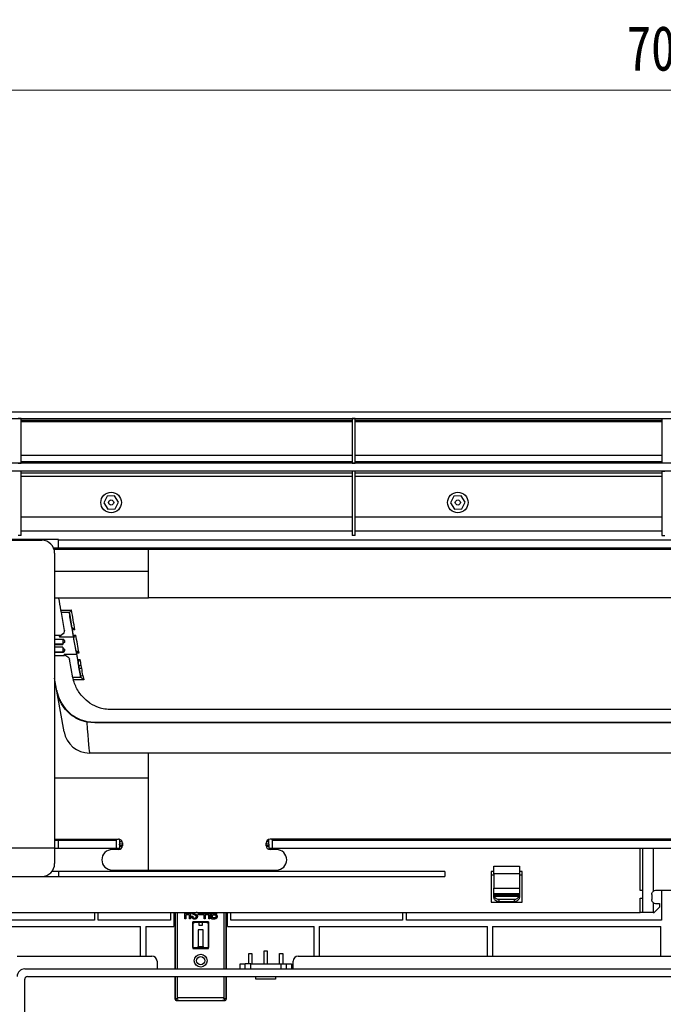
# Model space of a CAD drawing. Header units: millimetres. Extents: x 25 to 1935, y 715 to 2336.
# Tile 69 of 252: x 568 to 618, y 1003 to 1079. Entities that reach past the tile are written whole.
import ezdxf

# ---------------------------------------------------------------- set-up
doc = ezdxf.new("R2010")
doc.units = ezdxf.units.MM
doc.header["$LTSCALE"] = 2
doc.layers.get('0').update_dxf_attribs({"color": 2})
doc.styles.add('FS2312', font='simsun.ttf', dxfattribs={"width": 0.8})
doc.dimstyles.new('STANDARD$0', dxfattribs={"dimtxt": 3.5, "dimasz": 3, "dimexe": 1.5, "dimexo": 0.5, "dimgap": 1.5, "dimtad": 1, "dimdec": 1, "dimlfac": 5, "dimdsep": 46, "dimtxsty": 'FS2312', "dimblk1": 'OPEN', "dimblk2": 'OPEN', "dimsah": 1, "dimcen": 0, "dimclrd": 4, "dimclre": 4, "dimclrt": 4, "dimadec": 0, "dimazin": 0, "dimtfac": 1, "dimtdec": 1, "dimtmove": 1, "dimatfit": 0, "dimldrblk": 'OPEN', "dimfxl": 1, "dimtolj": 1, "dimtzin": 0, "dimlwd": 18, "dimlwe": 18, "dimarcsym": 1})

# ---------------------------------------------------------------- blocks, each defined once
blk = doc.blocks.new('_OPEN')
at = {"color": 0}
for p, q in [((-0.966, 0.259), (0, 0)), ((0, 0), (-1, 0)), ((0, 0), (-0.966, -0.259))]:
    blk.add_line(p, q, dxfattribs=at)
blk = doc.blocks.new('*D33')
at = {"color": 4, "lineweight": 18, "transparency": 16777216}
for p, q in [((547.82, 1024.311), (547.82, 1075.373)), ((687.821, 1024.311), (687.821, 1075.373)), ((550.82, 1073.873), (684.821, 1073.873))]:
    blk.add_line(p, q, dxfattribs=at)
at = {"layer": 'Defpoints', "color": 0, "transparency": 16777216}
for p in [(687.821, 1073.873), (547.82, 1023.811), (687.821, 1023.811)]:
    blk.add_point(p, dxfattribs=at)
at = {"color": 4, "lineweight": 18, "transparency": 16777216, "xscale": 3, "yscale": 3, "zscale": 3, "rotation": 180}
blk.add_blockref('_OPEN', (547.82, 1073.873), dxfattribs=at)
at = {"color": 4, "lineweight": 18, "transparency": 16777216, "xscale": 3, "yscale": 3, "zscale": 3}
blk.add_blockref('_OPEN', (687.821, 1073.873), dxfattribs=at)
at = {"color": 4, "transparency": 16777216, "insert": (617.82, 1077.123), "char_height": 3.5, "attachment_point": 5, "style": 'FS2312'}
blk.add_mtext('\\A1;700', dxfattribs=at)

msp = doc.modelspace()

# ---------------------------------------------------------------- linework, layer by layer
at = {"color": 2, "linetype": 'Continuous', "lineweight": 30}
for p, q in [((530.79, 1048.811), (704.851, 1048.811)), ((530.794, 1048.309), (704.847, 1048.309)), ((567.82, 1048.291), (567.58, 1048.291)), ((567.82, 1044.821), (567.82, 1048.291)), ((567.82, 1048.172), (593.58, 1048.172)), ((593.58, 1048.036), (567.82, 1048.036)), ((593.82, 1048.291), (593.58, 1048.291)), ((593.58, 1048.291), (593.58, 1044.821)), ((593.82, 1044.821), (593.82, 1048.291)), ((593.82, 1048.172), (617.7, 1048.172)), ((617.7, 1048.036), (593.82, 1048.036)), ((617.7, 1048.291), (617.94, 1048.291)), ((617.7, 1048.291), (617.7, 1044.821)), ((567.82, 1045.437), (593.58, 1045.437)), ((593.82, 1045.437), (617.7, 1045.437)), ((666.134, 1044.811), (548.907, 1044.811)), ((548.907, 1044.211), (666.134, 1044.211)), ((567.58, 1044.821), (567.82, 1044.821)), ((567.82, 1044.2), (567.58, 1044.2)), ((593.58, 1044.925), (567.82, 1044.925)), ((567.82, 1039.189), (567.82, 1044.2)), ((593.58, 1044.821), (593.82, 1044.821)), ((593.82, 1044.2), (593.58, 1044.2)), ((593.58, 1044.2), (593.58, 1039.189)), ((617.7, 1044.925), (593.82, 1044.925)), ((593.82, 1039.189), (593.82, 1044.2)), ((617.94, 1044.821), (617.7, 1044.821)), ((617.7, 1044.2), (617.94, 1044.2)), ((617.7, 1044.2), (617.7, 1039.189)), ((567.82, 1044.072), (593.58, 1044.072)), ((593.58, 1043.776), (567.82, 1043.776)), ((593.82, 1044.072), (617.7, 1044.072)), ((617.7, 1043.776), (593.82, 1043.776)), ((574.51, 1042.239), (574.244, 1041.727)), ((575.087, 1042.265), (574.51, 1042.239)), ((575.397, 1041.778), (575.087, 1042.265)), ((601.51, 1042.239), (601.244, 1041.727)), ((602.087, 1042.265), (601.51, 1042.239)), ((602.397, 1041.778), (602.087, 1042.265)), ((574.244, 1041.727), (574.554, 1041.24)), ((574.554, 1041.24), (575.131, 1041.266)), ((575.131, 1041.266), (575.397, 1041.778)), ((601.244, 1041.727), (601.554, 1041.24)), ((601.554, 1041.24), (602.131, 1041.266)), ((602.131, 1041.266), (602.397, 1041.778)), ((567.82, 1040.627), (593.58, 1040.627)), ((593.82, 1040.627), (617.7, 1040.627)), ((570.72, 1038.863), (548.154, 1038.863)), ((566.44, 1038.811), (569.42, 1038.811)), ((567.82, 1039.189), (567.58, 1039.189)), ((593.58, 1039.525), (567.82, 1039.525)), ((570.72, 1038.863), (570.72, 1038.811)), ((650.92, 1038.811), (570.72, 1038.811)), ((570.72, 1038.211), (570.72, 1038.811)), ((593.82, 1039.189), (593.58, 1039.189)), ((617.7, 1039.525), (593.82, 1039.525)), ((617.7, 1039.189), (617.94, 1039.189)), ((570.72, 1038.202), (570.341, 1038.202)), ((570.375, 1038.11), (577.72, 1038.11)), ((577.72, 1038.102), (570.377, 1038.102)), ((570.72, 1038.202), (570.72, 1038.211)), ((570.72, 1038.211), (650.92, 1038.211)), ((577.72, 1034.311), (577.72, 1038.111)), ((577.72, 1038.111), (650.92, 1038.111)), ((570.42, 1037.811), (570.42, 1014.831)), ((577.72, 1036.37), (570.42, 1036.37)), ((570.42, 1034.311), (577.72, 1034.311)), ((650.92, 1034.311), (577.72, 1034.311)), ((570.916, 1033.372), (571.731, 1033.372)), ((571.182, 1031.776), (570.95, 1033.176)), ((571.578, 1033.176), (570.95, 1033.176)), ((571.567, 1033.129), (571.872, 1031.29)), ((571.769, 1031.982), (571.873, 1031.358)), ((570.771, 1031.391), (570.42, 1031.391)), ((570.794, 1031.29), (571.872, 1031.29)), ((572.003, 1031.826), (571.795, 1031.826)), ((571.862, 1031.425), (572.074, 1031.425)), ((571.906, 1031.212), (571.898, 1031.212)), ((571.906, 1031.172), (571.906, 1031.212)), ((571.906, 1031.172), (571.906, 1031.172)), ((571.08, 1031.09), (570.42, 1031.09)), ((570.42, 1030.728), (571.048, 1030.728)), ((570.42, 1030.684), (571.048, 1030.684)), ((571.048, 1030.484), (570.42, 1030.484)), ((571.048, 1030.728), (571.08, 1030.793)), ((571.048, 1030.728), (571.048, 1030.684)), ((571.08, 1030.793), (571.08, 1031.09)), ((571.08, 1030.111), (571.08, 1030.423)), ((571.18, 1030.987), (571.18, 1030.845)), ((570.42, 1030.111), (571.08, 1030.111)), ((570.42, 1030.09), (571.08, 1030.09)), ((570.42, 1029.831), (571.187, 1029.831)), ((571.08, 1030.111), (571.08, 1030.09)), ((571.159, 1029.922), (572.113, 1029.922)), ((571.18, 1030.326), (571.18, 1030.188)), ((572.082, 1030.213), (572.082, 1030.17)), ((572.321, 1030.02), (572.108, 1030.02)), ((572.113, 1029.922), (572.426, 1028.256)), ((572.115, 1029.982), (572.236, 1029.339)), ((571.85, 1028.08), (571.574, 1029.549)), ((572.202, 1029.52), (572.408, 1029.52)), ((572.49, 1029.054), (572.49, 1029.054)), ((572.528, 1028.836), (572.528, 1028.836)), ((571.159, 1023.884), (570.42, 1028.072)), ((571.837, 1028.15), (572.455, 1028.15)), ((572.426, 1028.256), (572.426, 1028.262)), ((572.443, 1028.175), (572.426, 1028.262)), ((572.455, 1028.15), (572.443, 1028.175)), ((572.623, 1028.27), (572.705, 1027.93)), ((572.705, 1027.93), (571.886, 1027.93)), ((573.173, 1026.125), (572.886, 1026.338)), ((574.788, 1025.65), (651.22, 1025.65)), ((573.545, 1024.572), (572.917, 1024.635)), ((572.937, 1024.693), (573.545, 1024.631)), ((573.545, 1024.631), (573.545, 1024.572)), ((573.545, 1024.631), (651.22, 1024.631)), ((651.22, 1024.572), (573.545, 1024.572)), ((577.72, 1022.231), (573.129, 1022.231)), ((577.72, 1013.111), (577.72, 1022.231)), ((650.92, 1022.231), (577.72, 1022.231)), ((570.42, 1020.29), (577.72, 1020.29)), ((570.42, 1015.528), (575.396, 1015.528)), ((570.42, 1015.449), (570.72, 1015.449)), ((570.72, 1015.432), (570.72, 1015.449)), ((570.72, 1015.432), (575.207, 1015.432)), ((570.72, 1014.811), (570.72, 1015.432)), ((575.303, 1015.528), (575.207, 1015.432)), ((575.207, 1015.432), (575.207, 1014.811)), ((575.479, 1015.517), (575.479, 1015.335)), ((575.479, 1015.335), (575.677, 1015.335)), ((575.486, 1015.011), (575.482, 1015.123)), ((575.696, 1015.123), (575.482, 1015.123)), ((575.696, 1015.011), (575.486, 1015.011)), ((575.496, 1014.811), (575.496, 1015.011)), ((575.696, 1015.228), (575.696, 1015.011)), ((586.896, 1015.011), (586.896, 1015.211)), ((587.111, 1015.123), (586.896, 1015.123)), ((587.107, 1015.011), (586.896, 1015.011)), ((586.923, 1015.335), (587.114, 1015.335)), ((587.096, 1015.011), (587.096, 1014.811)), ((587.111, 1015.123), (587.107, 1015.011)), ((587.114, 1015.335), (587.114, 1015.499)), ((648.444, 1015.511), (587.196, 1015.511)), ((587.386, 1015.432), (587.307, 1015.511)), ((587.386, 1015.432), (648.255, 1015.432)), ((587.386, 1014.811), (587.386, 1015.432)), ((570.42, 1014.811), (566.42, 1014.811)), ((570.42, 1014.831), (566.44, 1014.831)), ((570.42, 1014.831), (570.42, 1014.811)), ((570.42, 1014.811), (570.42, 1013.611)), ((570.42, 1014.811), (570.72, 1014.811)), ((570.72, 1014.811), (575.207, 1014.811)), ((575.396, 1014.711), (574.896, 1014.711)), ((575.207, 1014.811), (575.322, 1014.811)), ((575.322, 1014.811), (575.322, 1014.711)), ((575.343, 1014.811), (575.496, 1014.811)), ((575.343, 1014.811), (575.343, 1014.711)), ((575.496, 1015.006), (575.696, 1015.006)), ((575.687, 1014.938), (575.496, 1014.938)), ((586.896, 1015.006), (587.096, 1015.006)), ((587.096, 1014.938), (586.905, 1014.938)), ((587.096, 1014.811), (587.25, 1014.811)), ((587.696, 1014.711), (587.196, 1014.711)), ((587.25, 1014.711), (587.25, 1014.811)), ((587.271, 1014.711), (587.271, 1014.811)), ((587.271, 1014.811), (587.386, 1014.811)), ((587.386, 1014.811), (648.255, 1014.811)), ((616.02, 1011.511), (616.02, 1014.811)), ((616.22, 1009.811), (616.22, 1014.811)), ((617.02, 1014.811), (617.02, 1011.434)), ((570.72, 1013.011), (570.22, 1013.011)), ((570.72, 1013.011), (570.72, 1012.611)), ((600.82, 1013.011), (570.72, 1013.011)), ((574.896, 1013.111), (577.72, 1013.111)), ((577.72, 1013.111), (587.696, 1013.111)), ((600.82, 1013.011), (600.82, 1012.611)), ((604.42, 1013.011), (604.42, 1010.611)), ((604.62, 1013.011), (604.42, 1013.011)), ((604.62, 1013.411), (606.62, 1013.411)), ((604.62, 1012.811), (604.62, 1013.411)), ((606.62, 1012.811), (604.62, 1012.811)), ((604.62, 1012.811), (604.62, 1011.694)), ((606.62, 1013.411), (606.62, 1012.811)), ((606.82, 1013.011), (606.62, 1013.011)), ((606.62, 1012.811), (606.62, 1011.694)), ((606.82, 1010.611), (606.82, 1013.011)), ((563.62, 1012.611), (569.42, 1012.611)), ((569.42, 1012.611), (570.72, 1012.611)), ((570.72, 1012.611), (600.82, 1012.611)), ((604.62, 1012.703), (604.42, 1012.703)), ((606.82, 1012.703), (606.62, 1012.703)), ((604.62, 1011.694), (606.62, 1011.694)), ((604.62, 1011.291), (604.62, 1011.694)), ((604.62, 1011.047), (604.62, 1011.291)), ((606.62, 1011.269), (604.621, 1011.269)), ((604.624, 1011.176), (606.617, 1011.176)), ((606.62, 1011.694), (606.62, 1011.291)), ((606.62, 1011.291), (606.62, 1011.047)), ((616.22, 1011.511), (616.02, 1011.511)), ((616.92, 1011.211), (616.92, 1010.811)), ((618.42, 1011.511), (617.22, 1011.511)), ((617.67, 1011.511), (617.67, 1009.211)), ((604.42, 1010.611), (606.82, 1010.611)), ((606.591, 1011.063), (604.65, 1011.063)), ((605.02, 1010.836), (605.02, 1010.667)), ((605.02, 1010.836), (606.22, 1010.836)), ((605.02, 1010.667), (606.22, 1010.667)), ((606.22, 1010.667), (606.22, 1010.836)), ((616.02, 1009.811), (616.02, 1010.911)), ((616.02, 1010.911), (616.22, 1010.911)), ((617.02, 1010.587), (617.02, 1009.811)), ((617.22, 1010.511), (617.52, 1010.511)), ((617.52, 1010.511), (617.52, 1010.211)), ((564.635, 1009.811), (616.02, 1009.811)), ((573.52, 1009.811), (573.52, 1009.211)), ((573.82, 1009.211), (573.82, 1009.811)), ((579.454, 1009.811), (579.454, 1009.211)), ((579.694, 1009.811), (579.694, 1008.711)), ((579.797, 1005.411), (579.797, 1009.811)), ((579.799, 1009.811), (579.799, 1005.411)), ((579.999, 1005.411), (579.999, 1009.811)), ((580.553, 1009.301), (580.553, 1009.811)), ((580.634, 1009.811), (580.634, 1009.703)), ((580.634, 1009.703), (580.912, 1009.703)), ((580.912, 1009.703), (580.912, 1009.811)), ((580.993, 1009.811), (580.993, 1009.301)), ((581.519, 1009.804), (581.441, 1009.804)), ((581.604, 1009.623), (581.604, 1009.69)), ((581.604, 1009.69), (581.993, 1009.69)), ((581.993, 1009.69), (581.993, 1009.623)), ((582.071, 1009.301), (582.071, 1009.811)), ((582.152, 1009.811), (582.152, 1009.703)), ((582.152, 1009.703), (582.43, 1009.703)), ((582.43, 1009.703), (582.43, 1009.811)), ((582.511, 1009.811), (582.511, 1009.301)), ((582.625, 1009.301), (582.625, 1009.811)), ((582.706, 1009.703), (582.706, 1009.811)), ((582.891, 1009.703), (582.706, 1009.703)), ((583.589, 1009.811), (583.589, 1005.411)), ((583.789, 1005.411), (583.789, 1009.811)), ((583.79, 1009.811), (583.79, 1005.411)), ((583.894, 1008.711), (583.894, 1009.811)), ((584.134, 1009.211), (584.134, 1009.811)), ((597.52, 1009.811), (597.52, 1009.211)), ((597.82, 1009.211), (597.82, 1009.811)), ((616.22, 1009.811), (616.02, 1009.811)), ((617.02, 1009.811), (616.22, 1009.811)), ((617.02, 1009.811), (617.12, 1009.811)), ((617.12, 1009.811), (617.52, 1010.211)), ((573.52, 1009.211), (563.82, 1009.211)), ((579.454, 1009.211), (573.82, 1009.211)), ((580.634, 1009.301), (580.553, 1009.301)), ((580.912, 1009.626), (580.634, 1009.626)), ((580.634, 1009.626), (580.634, 1009.301)), ((580.912, 1009.301), (580.912, 1009.626)), ((580.993, 1009.301), (580.912, 1009.301)), ((581.102, 1009.52), (581.181, 1009.52)), ((582.415, 1009.072), (581.173, 1009.072)), ((581.173, 1009.072), (581.173, 1007.009)), ((581.194, 1009.051), (581.173, 1009.072)), ((581.327, 1009.051), (581.194, 1008.917)), ((581.194, 1009.051), (582.394, 1009.051)), ((581.194, 1007.072), (581.194, 1009.051)), ((581.993, 1009.623), (581.604, 1009.623)), ((581.644, 1009.051), (581.644, 1008.811)), ((581.944, 1008.811), (581.944, 1009.051)), ((582.152, 1009.301), (582.071, 1009.301)), ((582.43, 1009.626), (582.152, 1009.626)), ((582.152, 1009.626), (582.152, 1009.301)), ((582.394, 1008.917), (582.26, 1009.051)), ((582.415, 1009.072), (582.394, 1009.051)), ((582.394, 1009.051), (582.394, 1007.072)), ((582.415, 1007.009), (582.415, 1009.072)), ((582.43, 1009.301), (582.43, 1009.626)), ((582.511, 1009.301), (582.43, 1009.301)), ((582.625, 1009.301), (582.897, 1009.301)), ((582.706, 1009.626), (582.88, 1009.626)), ((582.706, 1009.378), (582.706, 1009.626)), ((582.88, 1009.378), (582.706, 1009.378)), ((597.52, 1009.211), (584.134, 1009.211)), ((617.67, 1009.211), (597.82, 1009.211)), ((563.82, 1008.711), (577.12, 1008.711)), ((577.12, 1006.411), (577.12, 1008.711)), ((577.52, 1008.711), (579.694, 1008.711)), ((577.52, 1008.711), (577.52, 1006.411)), ((581.594, 1008.451), (581.594, 1007.145)), ((581.994, 1008.451), (581.594, 1008.451)), ((581.644, 1008.811), (581.944, 1008.811)), ((581.994, 1007.145), (581.994, 1008.451)), ((583.894, 1008.711), (590.62, 1008.711)), ((590.62, 1006.411), (590.62, 1008.711)), ((591.02, 1008.711), (604.12, 1008.711)), ((591.02, 1008.711), (591.02, 1006.411)), ((604.12, 1006.411), (604.12, 1008.711)), ((604.52, 1008.711), (604.52, 1006.411)), ((604.52, 1008.711), (617.62, 1008.711)), ((617.62, 1006.411), (617.62, 1008.711)), ((581.225, 1007.061), (581.173, 1007.009)), ((581.173, 1007.009), (582.415, 1007.009)), ((581.225, 1007.061), (581.194, 1007.072)), ((581.494, 1007.061), (581.225, 1007.061)), ((581.585, 1007.12), (581.569, 1007.095)), ((581.598, 1007.158), (581.592, 1007.141)), ((581.594, 1007.161), (581.6, 1007.158)), ((581.594, 1007.161), (581.594, 1007.161)), ((581.794, 1007.146), (581.794, 1007.046)), ((581.988, 1007.158), (581.994, 1007.161)), ((581.996, 1007.141), (581.99, 1007.158)), ((581.994, 1007.161), (581.994, 1007.161)), ((582.019, 1007.095), (582.003, 1007.12)), ((582.362, 1007.061), (582.094, 1007.061)), ((582.394, 1007.072), (582.362, 1007.061)), ((582.362, 1007.061), (582.415, 1007.009)), ((585.54, 1006.611), (585.78, 1006.611)), ((585.54, 1005.811), (585.54, 1006.611)), ((585.78, 1006.611), (585.78, 1005.811)), ((586.74, 1005.811), (586.74, 1006.811)), ((586.74, 1006.811), (586.98, 1006.811)), ((586.98, 1006.811), (586.98, 1005.811)), ((587.94, 1006.611), (588.18, 1006.611)), ((587.94, 1005.811), (587.94, 1006.611)), ((588.18, 1006.611), (588.18, 1005.811)), ((567.497, 1006.411), (577.997, 1006.411)), ((578.397, 1006.011), (578.397, 1005.411)), ((584.86, 1005.411), (584.86, 1005.811)), ((584.86, 1005.811), (585.26, 1005.811)), ((585.26, 1005.411), (585.26, 1005.811)), ((585.697, 1005.811), (585.26, 1005.811)), ((585.697, 1005.411), (585.697, 1005.811)), ((585.697, 1005.811), (588.024, 1005.811)), ((588.024, 1005.811), (588.024, 1005.411)), ((588.024, 1005.811), (588.46, 1005.811)), ((588.46, 1005.811), (588.46, 1005.411)), ((588.46, 1005.811), (588.86, 1005.811)), ((588.86, 1005.811), (588.86, 1005.411)), ((588.997, 1005.411), (588.997, 1006.011)), ((589.397, 1006.411), (646.197, 1006.411)), ((568.097, 1005.411), (667.497, 1005.411)), ((568.097, 904.211), (568.097, 1004.611)), ((568.297, 1004.811), (667.297, 1004.811)), ((579.797, 1003.051), (579.797, 1004.811)), ((579.799, 1004.811), (579.799, 1003.053)), ((579.999, 1003.153), (579.999, 1004.811)), ((583.589, 1004.811), (583.589, 1003.153)), ((583.789, 1003.053), (583.789, 1004.811)), ((583.79, 1004.811), (583.79, 1003.051)), ((586.097, 1004.611), (586.097, 1004.811)), ((587.624, 1004.611), (586.097, 1004.611)), ((587.624, 1004.811), (587.624, 1004.611)), ((579.799, 1003.053), (579.797, 1003.051)), ((579.899, 1002.953), (579.897, 1002.951)), ((580.097, 1002.951), (579.897, 1002.951)), ((579.899, 1002.953), (583.689, 1002.953)), ((583.589, 1003.153), (579.999, 1003.153)), ((580.097, 1002.951), (583.49, 1002.951)), ((583.69, 1002.951), (583.49, 1002.951)), ((583.69, 1002.951), (583.689, 1002.953)), ((583.79, 1003.051), (583.789, 1003.053))]:
    msp.add_line(p, q, dxfattribs=at)
at = {"color": 2, "linetype": 'Continuous', "lineweight": 30, "flags": 128}
msp.add_lwpolyline([(572.917, 1024.635), (572.962, 1024.122), (573.003, 1023.653), (573.04, 1023.238), (573.071, 1022.885), (573.096, 1022.604), (573.114, 1022.398), (573.125, 1022.273), (573.129, 1022.231)], dxfattribs=at)
at = {"color": 2, "linetype": 'Continuous', "lineweight": 30}
for centre, radius in [((574.82, 1041.753), 0.8), ((574.82, 1041.753), 0.2), ((601.82, 1041.753), 0.8), ((601.82, 1041.753), 0.2), ((581.794, 1006.051), 0.5), ((581.794, 1006.051), 0.32)]:
    msp.add_circle(centre, radius, dxfattribs=at)
for centre, radius, start, end in [((569.42, 1037.811), 1, 0, 90), ((571.081, 1030.211), 0.1, 269.97989, 359.98425), ((572.508, 1028.653), 0.399, 258.10116, 286.68162), ((573.066, 1024.616), 0.15, 148.95654, 172.56406), ((573.129, 1024.231), 2, 190, 270), ((575.396, 1015.011), 0.3, 270, 0), ((587.196, 1015.011), 0.3, 180, 270), ((574.896, 1013.911), 0.8, 90, 180), ((587.696, 1013.911), 0.8, 0, 90), ((569.42, 1013.611), 1, 270, 0), ((574.896, 1013.911), 0.8, 180, 270), ((587.696, 1013.911), 0.8, 270, 0), ((617.22, 1011.211), 0.3, 90, 131.81031), ((605.011, 1011.238), 0.402, 205.83993, 271.32222), ((605.015, 1011.079), 0.412, 217.16029, 270.80356), ((606.23, 1011.238), 0.402, 268.67767, 334.16018), ((606.226, 1011.079), 0.412, 269.19645, 322.83959), ((617.22, 1010.811), 0.3, 228.18969, 270), ((577.997, 1006.011), 0.4, 0, 90), ((589.397, 1006.011), 0.4, 90, 180), ((568.097, 1004.811), 0.6, 90, 180), ((568.297, 1004.611), 0.2, 90, 180), ((579.899, 1003.053), 0.1, 180.00451, 269.9972), ((583.689, 1003.053), 0.1, 270.0028, 359.9972)]:
    msp.add_arc(centre, radius, start, end, dxfattribs=at)
for centre, major_axis, ratio, start_param, end_param in [((571.506, 1028.617), (-7.137, 40.5), 0.005968, 4.829001, 4.852383), ((570.919, 1033.348), (-0.035, 0.2), 0.005968, 3.677078, 4.829001), ((572.122, 1028.583), (-7.102, 40.3), 0.005968, 4.79646, 4.824391), ((572.319, 1028.617), (-7.102, 40.5), 0.005941, 4.790647, 4.829011), ((571.8, 1031.81), (-0.035, 0.2), 0.005968, 0.089371, 0.535486), ((570.979, 1030.611), (-0.208, 0.78), 0.008692, 6.280868, 6.795437), ((571.994, 1030.611), (-0.137, 0.78), 0.005968, 0.513517, 2.651849), ((571.888, 1031.272), (-0.0176, 0.1), 0.005968, 0.535486, 3.175447), ((571.871, 1031.411), (-0.035, 0.2), 0.005968, 3.175447, 3.202245), ((572.122, 1028.583), (-7.102, 40.3), 0.005968, 4.751801, 4.776621), ((572.319, 1028.617), (-7.102, 40.5), 0.005941, 4.745986, 4.780733), ((570.979, 1030.611), (-0.208, 0.78), 0.008692, 2.650583, 3.139275), ((572.1, 1030.07), (-0.0176, 0.1), 0.005968, 0.033855, 2.651849), ((572.205, 1029.516), (-0.035, 0.2), 0.005968, 2.651849, 3.163324), ((572.122, 1028.583), (-7.102, 40.3), 0.005968, 4.7221, 4.729522), ((572.212, 1028.736), (-3.754, 21.3), 0.005968, 4.714332, 4.724497), ((572.319, 1028.617), (-7.102, 40.5), 0.005941, 4.722116, 4.733633), ((572.409, 1028.771), (-3.754, 21.5), 0.005916, 4.714363, 4.724532), ((572.508, 1028.813), (-0.687, 4.1), 0.005694, 4.578628, 4.716945), ((572.311, 1028.778), (-0.687, 3.9), 0.005968, 4.578531, 4.716911), ((574.79, 1028.647), (2.4, 0), 0.938943, 3.316126, 3.352814), ((574.79, 1028.692), (0, 3.047), 0.984577, 2.572463, 2.832399), ((575.396, 1015.228), (0, -0.3), 0.999391, 1.570796, 3.141593), ((575.489, 1015.335), (0, 0.3), 0.034921, 1.570796, 2.356194), ((587.196, 1015.211), (0, 0.3), 0.999391, 0, 1.570796), ((587.103, 1015.335), (0, 0.3), 0.034921, 3.926991, 4.712389), ((605.02, 1011.292), (0, 0.827), 0.48369, 1.597637, 1.711597), ((606.22, 1011.292), (0, 0.827), 0.48369, 4.571588, 4.685548), ((579.897, 1003.051), (-0.0707, -0.0707), 0.999924, 5.497825, 7.068545), ((583.69, 1003.051), (-0.0707, 0.0707), 0.999924, 2.356233, 3.926953)]:
    msp.add_ellipse(centre, major_axis=major_axis, ratio=ratio, start_param=start_param, end_param=end_param, dxfattribs=at)
for points, knots in [([(571.567, 1033.129), (571.567, 1033.142), (571.567, 1033.158), (571.576, 1033.174), (571.578, 1033.176)], [0, 0, 0, 0, 0.812935, 1, 1, 1, 1]), ([(571.731, 1033.372), (571.731, 1033.372), (571.725, 1033.365), (571.7, 1033.335), (571.657, 1033.282), (571.608, 1033.22), (571.588, 1033.19), (571.578, 1033.176)], [0, 0, 0, 0, 0.004603, 0.098231, 0.420662, 0.738102, 1, 1, 1, 1]), ([(572.003, 1031.826), (572.003, 1031.826), (571.972, 1031.852), (571.913, 1031.901), (571.839, 1031.959), (571.793, 1031.994), (571.769, 1032.01), (571.766, 1032.009), (571.765, 1032.009)], [0, 0, 0, 0, 0.003146, 0.296722, 0.571626, 0.753785, 0.876531, 1, 1, 1, 1]), ([(571.045, 1031.507), (571.028, 1031.49), (570.977, 1031.438), (570.878, 1031.395), (570.8, 1031.397), (570.771, 1031.398)], [0, 0, 0, 0, 0.242512, 0.711113, 1, 1, 1, 1]), ([(571.182, 1031.776), (571.179, 1031.734), (571.169, 1031.601), (571.015, 1031.467), (570.896, 1031.366), (570.859, 1031.335), (570.837, 1031.317), (570.822, 1031.305), (570.813, 1031.299), (570.807, 1031.294), (570.801, 1031.291), (570.797, 1031.29), (570.795, 1031.29), (570.794, 1031.29)], [0, 0, 0, 0, 0.236059, 0.740175, 0.839527, 0.901117, 0.938925, 0.962162, 0.976554, 0.985616, 0.994733, 0.99802, 1, 1, 1, 1]), ([(571.906, 1031.212), (571.907, 1031.215), (571.91, 1031.22), (571.93, 1031.248), (571.967, 1031.295), (572.017, 1031.357), (572.056, 1031.404), (572.073, 1031.425), (572.074, 1031.425)], [0, 0, 0, 0, 0.153411, 0.306279, 0.509003, 0.769826, 0.996488, 1, 1, 1, 1]), ([(571.18, 1030.845), (571.152, 1030.825), (571.094, 1030.783), (571.063, 1030.718), (571.048, 1030.684)], [0, 0, 0, 0, 0.484909, 1, 1, 1, 1]), ([(571.048, 1030.484), (571.062, 1030.453), (571.092, 1030.388), (571.15, 1030.347), (571.18, 1030.326)], [0, 0, 0, 0, 0.477501, 1, 1, 1, 1]), ([(571.18, 1030.987), (571.179, 1031.002), (571.175, 1031.03), (571.152, 1031.062), (571.124, 1031.081), (571.1, 1031.089), (571.085, 1031.089), (571.08, 1031.09)], [0, 0, 0, 0, 0.292721, 0.559663, 0.753738, 0.914879, 1, 1, 1, 1]), ([(571.08, 1030.793), (571.093, 1030.809), (571.117, 1030.841), (571.154, 1030.868), (571.177, 1030.881), (571.179, 1030.881), (571.18, 1030.881)], [0, 0, 0, 0, 0.278499, 0.553881, 0.801911, 1, 1, 1, 1]), ([(571.08, 1030.09), (571.09, 1030.091), (571.109, 1030.093), (571.137, 1030.105), (571.16, 1030.126), (571.177, 1030.154), (571.179, 1030.176), (571.18, 1030.188)], [0, 0, 0, 0, 0.1628207, 0.3249451, 0.5436727, 0.7656749, 1, 1, 1, 1]), ([(571.159, 1029.922), (571.159, 1029.922), (571.182, 1029.91), (571.312, 1029.836), (571.5, 1029.72), (571.554, 1029.596), (571.574, 1029.549)], [0, 0, 0, 0, 0.002766, 0.114762, 0.670983, 1, 1, 1, 1]), ([(572.082, 1030.213), (572.084, 1030.212), (572.087, 1030.211), (572.112, 1030.192), (572.16, 1030.154), (572.233, 1030.094), (572.291, 1030.045), (572.32, 1030.02), (572.321, 1030.02)], [0, 0, 0, 0, 0.125111, 0.249448, 0.436049, 0.717891, 0.996841, 1, 1, 1, 1]), ([(572.408, 1029.52), (572.408, 1029.52), (572.391, 1029.499), (572.353, 1029.454), (572.303, 1029.393), (572.266, 1029.348), (572.245, 1029.322), (572.242, 1029.318), (572.241, 1029.316)], [0, 0, 0, 0, 0.003524, 0.222193, 0.486062, 0.691283, 0.845356, 1, 1, 1, 1]), ([(572.49, 1029.054), (572.468, 1029.05), (572.424, 1029.042), (572.365, 1029.031), (572.32, 1029.022), (572.301, 1029.019), (572.294, 1029.017), (572.294, 1029.017), (572.293, 1029.016)], [0, 0, 0, 0, 0.21522, 0.43045, 0.645672, 0.860898, 0.916376, 1, 1, 1, 1]), ([(572.528, 1028.836), (572.506, 1028.832), (572.462, 1028.824), (572.403, 1028.813), (572.358, 1028.805), (572.339, 1028.802), (572.332, 1028.8), (572.332, 1028.8), (572.331, 1028.8)], [0, 0, 0, 0, 0.215404, 0.43082, 0.646228, 0.86164, 0.919328, 1, 1, 1, 1]), ([(571.886, 1027.93), (571.88, 1027.953), (571.868, 1027.999), (571.853, 1028.066), (571.843, 1028.119), (571.839, 1028.141), (571.837, 1028.15)], [0, 0, 0, 0, 0.268623, 0.537383, 0.802098, 1, 1, 1, 1]), ([(572.455, 1028.15), (572.465, 1028.139), (572.488, 1028.112), (572.557, 1028.047), (572.633, 1027.984), (572.687, 1027.943), (572.705, 1027.931), (572.705, 1027.93)], [0, 0, 0, 0, 0.187785, 0.438015, 0.820634, 0.996345, 1, 1, 1, 1]), ([(572.886, 1026.338), (572.774, 1026.441), (572.547, 1026.649), (572.273, 1027.019), (572.05, 1027.428), (571.936, 1027.739), (571.891, 1027.912), (571.886, 1027.93)], [0, 0, 0, 0, 0.24742, 0.499744, 0.732433, 0.971207, 1, 1, 1, 1]), ([(572.917, 1024.635), (572.685, 1024.703), (572.222, 1024.838), (571.617, 1025.246), (571.214, 1025.675), (570.958, 1026.066), (570.785, 1026.413), (570.659, 1026.776), (570.609, 1027.006), (570.59, 1027.109), (570.59, 1027.11)], [0, 0, 0, 0, 0.163975, 0.328076, 0.507069, 0.611508, 0.718021, 0.856586, 0.998698, 1, 1, 1, 1]), ([(570.59, 1027.11), (570.59, 1027.109), (570.607, 1027.012), (570.656, 1026.793), (570.78, 1026.444), (570.954, 1026.105), (571.211, 1025.721), (571.62, 1025.296), (572.232, 1024.892), (572.702, 1024.759), (572.937, 1024.693)], [0, 0, 0, 0, 0.001288, 0.141061, 0.280806, 0.386364, 0.491853, 0.671128, 0.835532, 1, 1, 1, 1]), ([(573.877, 1025.789), (573.941, 1025.77), (574.171, 1025.701), (574.478, 1025.657), (574.718, 1025.65), (574.788, 1025.65), (574.79, 1025.65)], [0, 0, 0, 0, 0.215275, 0.77033, 0.994752, 1, 1, 1, 1]), ([(604.624, 1011.176), (604.625, 1011.161), (604.628, 1011.141), (604.636, 1011.101), (604.642, 1011.08), (604.65, 1011.063)], [0, 0, 0, 0, 0.5, 0.5, 1, 1, 1, 1]), ([(606.591, 1011.063), (606.599, 1011.08), (606.605, 1011.101), (606.613, 1011.141), (606.615, 1011.161), (606.617, 1011.176)], [0, 0, 0, 0, 0.5, 0.5, 1, 1, 1, 1]), ([(616.92, 1011.211), (616.92, 1011.232), (616.923, 1011.253), (616.931, 1011.294), (616.938, 1011.314), (616.964, 1011.372), (616.989, 1011.406), (617.02, 1011.434)], [0, 0, 0, 0, 0.25, 0.25, 0.5, 0.5, 1, 1, 1, 1]), ([(604.686, 1010.83), (604.664, 1010.86), (604.648, 1010.894), (604.626, 1010.969), (604.62, 1011.007), (604.62, 1011.047)], [0, 0, 0, 0, 0.5, 0.5, 1, 1, 1, 1]), ([(606.62, 1011.047), (606.62, 1011.007), (606.615, 1010.969), (606.593, 1010.894), (606.577, 1010.86), (606.554, 1010.83)], [0, 0, 0, 0, 0.5, 0.5, 1, 1, 1, 1]), ([(617.02, 1010.587), (617.005, 1010.601), (616.991, 1010.617), (616.966, 1010.651), (616.955, 1010.669), (616.93, 1010.727), (616.92, 1010.768), (616.92, 1010.811)], [0, 0, 0, 0, 0.25, 0.25, 0.5, 0.5, 1, 1, 1, 1]), ([(581.147, 1009.715), (581.138, 1009.727), (581.125, 1009.748), (581.117, 1009.782), (581.116, 1009.802), (581.116, 1009.812)], [0, 0, 0, 0, 0.429606, 0.710456, 1, 1, 1, 1]), ([(581.195, 1009.678), (581.186, 1009.683), (581.173, 1009.69), (581.157, 1009.703), (581.15, 1009.711), (581.147, 1009.715)], [0, 0, 0, 0, 0.488572, 0.74256, 1, 1, 1, 1]), ([(581.294, 1009.626), (581.285, 1009.63), (581.267, 1009.64), (581.234, 1009.657), (581.21, 1009.67), (581.195, 1009.678)], [0, 0, 0, 0, 0.267582, 0.535199, 1, 1, 1, 1]), ([(581.196, 1009.811), (581.196, 1009.808), (581.196, 1009.797), (581.2, 1009.783), (581.207, 1009.774), (581.208, 1009.772)], [0, 0, 0, 0, 0.1836409, 0.8087181, 1, 1, 1, 1]), ([(581.208, 1009.772), (581.213, 1009.766), (581.224, 1009.756), (581.245, 1009.743), (581.26, 1009.736), (581.27, 1009.731)], [0, 0, 0, 0, 0.288992, 0.577812, 1, 1, 1, 1]), ([(581.27, 1009.731), (581.288, 1009.722), (581.323, 1009.703), (581.382, 1009.672), (581.424, 1009.65), (581.447, 1009.638)], [0, 0, 0, 0, 0.299077, 0.598165, 1, 1, 1, 1]), ([(582.949, 1009.731), (582.941, 1009.724), (582.93, 1009.712), (582.909, 1009.704), (582.897, 1009.703), (582.891, 1009.703)], [0, 0, 0, 0, 0.454163, 0.71792, 1, 1, 1, 1]), ([(582.976, 1009.811), (582.975, 1009.803), (582.974, 1009.787), (582.967, 1009.761), (582.958, 1009.743), (582.95, 1009.733), (582.949, 1009.731)], [0, 0, 0, 0, 0.288452, 0.556515, 0.930972, 1, 1, 1, 1]), ([(583.017, 1009.703), (583.012, 1009.697), (583.002, 1009.686), (582.984, 1009.674), (582.972, 1009.669), (582.966, 1009.666)], [0, 0, 0, 0, 0.367314, 0.67987, 1, 1, 1, 1]), ([(582.966, 1009.666), (582.975, 1009.662), (582.992, 1009.655), (583.014, 1009.64), (583.025, 1009.628), (583.031, 1009.622)], [0, 0, 0, 0, 0.378026, 0.684762, 1, 1, 1, 1]), ([(583.055, 1009.812), (583.054, 1009.802), (583.053, 1009.774), (583.041, 1009.735), (583.023, 1009.711), (583.017, 1009.703)], [0, 0, 0, 0, 0.2547402, 0.7240708, 1, 1, 1, 1]), ([(581.147, 1009.366), (581.136, 1009.383), (581.117, 1009.412), (581.105, 1009.466), (581.103, 1009.5), (581.102, 1009.52)], [0, 0, 0, 0, 0.371939, 0.631832, 1, 1, 1, 1]), ([(581.321, 1009.293), (581.303, 1009.294), (581.26, 1009.296), (581.196, 1009.318), (581.163, 1009.351), (581.147, 1009.366)], [0, 0, 0, 0, 0.284185, 0.658238, 1, 1, 1, 1]), ([(581.181, 1009.52), (581.181, 1009.51), (581.182, 1009.49), (581.187, 1009.458), (581.195, 1009.432), (581.205, 1009.419), (581.208, 1009.415)], [0, 0, 0, 0, 0.270651, 0.541858, 0.868883, 1, 1, 1, 1]), ([(581.208, 1009.415), (581.219, 1009.405), (581.239, 1009.385), (581.281, 1009.372), (581.31, 1009.371), (581.324, 1009.37)], [0, 0, 0, 0, 0.330317, 0.659654, 1, 1, 1, 1]), ([(581.383, 1009.577), (581.374, 1009.582), (581.357, 1009.592), (581.327, 1009.608), (581.306, 1009.619), (581.294, 1009.626)], [0, 0, 0, 0, 0.29606, 0.592091, 1, 1, 1, 1]), ([(581.488, 1009.354), (581.474, 1009.341), (581.446, 1009.315), (581.387, 1009.296), (581.344, 1009.294), (581.321, 1009.293)], [0, 0, 0, 0, 0.308829, 0.616119, 1, 1, 1, 1]), ([(581.324, 1009.37), (581.334, 1009.371), (581.359, 1009.372), (581.399, 1009.381), (581.42, 1009.401), (581.43, 1009.411)], [0, 0, 0, 0, 0.257452, 0.645488, 1, 1, 1, 1]), ([(581.437, 1009.536), (581.43, 1009.543), (581.419, 1009.555), (581.4, 1009.567), (581.388, 1009.574), (581.383, 1009.577)], [0, 0, 0, 0, 0.417249, 0.707814, 1, 1, 1, 1]), ([(581.43, 1009.411), (581.435, 1009.417), (581.444, 1009.428), (581.454, 1009.449), (581.457, 1009.464), (581.458, 1009.474), (581.458, 1009.476)], [0, 0, 0, 0, 0.340574, 0.592235, 0.934387, 1, 1, 1, 1]), ([(581.458, 1009.476), (581.457, 1009.483), (581.456, 1009.5), (581.449, 1009.521), (581.44, 1009.532), (581.437, 1009.536)], [0, 0, 0, 0, 0.330684, 0.769837, 1, 1, 1, 1]), ([(581.447, 1009.638), (581.454, 1009.634), (581.467, 1009.627), (581.484, 1009.613), (581.494, 1009.603), (581.499, 1009.597)], [0, 0, 0, 0, 0.349802, 0.672095, 1, 1, 1, 1]), ([(581.536, 1009.492), (581.536, 1009.478), (581.534, 1009.44), (581.517, 1009.392), (581.496, 1009.364), (581.488, 1009.354)], [0, 0, 0, 0, 0.288596, 0.755254, 1, 1, 1, 1]), ([(581.499, 1009.597), (581.505, 1009.589), (581.522, 1009.567), (581.534, 1009.53), (581.536, 1009.502), (581.536, 1009.492)], [0, 0, 0, 0, 0.263668, 0.739496, 1, 1, 1, 1]), ([(582.88, 1009.626), (582.888, 1009.625), (582.907, 1009.624), (582.937, 1009.614), (582.954, 1009.598), (582.962, 1009.589)], [0, 0, 0, 0, 0.25046, 0.617456, 1, 1, 1, 1]), ([(582.959, 1009.411), (582.952, 1009.404), (582.937, 1009.389), (582.908, 1009.38), (582.889, 1009.379), (582.88, 1009.378)], [0, 0, 0, 0, 0.345556, 0.701842, 1, 1, 1, 1]), ([(583.02, 1009.35), (583.008, 1009.339), (582.985, 1009.317), (582.94, 1009.303), (582.911, 1009.302), (582.897, 1009.301)], [0, 0, 0, 0, 0.355821, 0.697636, 1, 1, 1, 1]), ([(582.99, 1009.5), (582.989, 1009.49), (582.988, 1009.466), (582.977, 1009.435), (582.963, 1009.417), (582.959, 1009.411)], [0, 0, 0, 0, 0.2988958, 0.7692269, 1, 1, 1, 1]), ([(582.962, 1009.589), (582.969, 1009.578), (582.982, 1009.56), (582.989, 1009.528), (582.989, 1009.51), (582.99, 1009.5)], [0, 0, 0, 0, 0.402957, 0.696806, 1, 1, 1, 1]), ([(583.072, 1009.5), (583.071, 1009.484), (583.069, 1009.442), (583.051, 1009.39), (583.028, 1009.36), (583.02, 1009.35)], [0, 0, 0, 0, 0.296044, 0.773201, 1, 1, 1, 1]), ([(583.031, 1009.622), (583.042, 1009.605), (583.06, 1009.578), (583.07, 1009.535), (583.071, 1009.512), (583.072, 1009.5)], [0, 0, 0, 0, 0.464439, 0.727961, 1, 1, 1, 1]), ([(581.494, 1007.061), (581.501, 1007.062), (581.515, 1007.063), (581.54, 1007.071), (581.565, 1007.088), (581.582, 1007.113), (581.592, 1007.137), (581.593, 1007.153), (581.594, 1007.161)], [0, 0, 0, 0, 0.1337246, 0.2642177, 0.4996376, 0.6971442, 0.8387187, 1, 1, 1, 1]), ([(581.794, 1007.046), (581.756, 1007.046), (581.699, 1007.046), (581.63, 1007.048), (581.582, 1007.05), (581.543, 1007.053), (581.506, 1007.056), (581.498, 1007.059), (581.494, 1007.061)], [0, 0, 0, 0, 0.239539, 0.369526, 0.499779, 0.629838, 0.76016, 1, 1, 1, 1]), ([(581.6, 1007.158), (581.604, 1007.157), (581.615, 1007.154), (581.645, 1007.151), (581.683, 1007.148), (581.73, 1007.146), (581.768, 1007.146), (581.794, 1007.146)], [0, 0, 0, 0, 0.1599453, 0.4091898, 0.5633332, 0.7133821, 1, 1, 1, 1]), ([(581.794, 1007.146), (581.819, 1007.146), (581.858, 1007.146), (581.904, 1007.148), (581.942, 1007.151), (581.972, 1007.154), (581.983, 1007.157), (581.988, 1007.158)], [0, 0, 0, 0, 0.2866113, 0.4366632, 0.5908219, 0.8400466, 1, 1, 1, 1]), ([(582.094, 1007.061), (582.089, 1007.059), (582.082, 1007.056), (582.044, 1007.053), (582.006, 1007.05), (581.958, 1007.048), (581.889, 1007.046), (581.831, 1007.046), (581.794, 1007.046)], [0, 0, 0, 0, 0.23984, 0.369931, 0.500221, 0.630244, 0.760461, 1, 1, 1, 1]), ([(581.994, 1007.161), (581.994, 1007.153), (581.996, 1007.137), (582.005, 1007.113), (582.023, 1007.088), (582.048, 1007.071), (582.073, 1007.063), (582.087, 1007.062), (582.094, 1007.061)], [0, 0, 0, 0, 0.161323, 0.302906, 0.500425, 0.735847, 0.866312, 1, 1, 1, 1]), ([(579.799, 1003.053), (579.8, 1003.053), (579.802, 1003.054), (579.814, 1003.06), (579.832, 1003.069), (579.866, 1003.086), (579.922, 1003.114), (579.973, 1003.14), (579.999, 1003.153)], [0, 0, 0, 0, 0.1175312, 0.237772, 0.3565629, 0.4832589, 0.7380463, 1, 1, 1, 1]), ([(579.999, 1003.153), (579.987, 1003.128), (579.961, 1003.077), (579.933, 1003.02), (579.915, 1002.985), (579.906, 1002.967), (579.9, 1002.955), (579.899, 1002.953), (579.899, 1002.953)], [0, 0, 0, 0, 0.2517926, 0.5167597, 0.6458131, 0.7688184, 0.8865766, 1, 1, 1, 1]), ([(583.689, 1002.953), (583.688, 1002.953), (583.687, 1002.955), (583.681, 1002.967), (583.672, 1002.985), (583.655, 1003.02), (583.627, 1003.077), (583.601, 1003.128), (583.589, 1003.153)], [0, 0, 0, 0, 0.113416, 0.231172, 0.354176, 0.48324, 0.748207, 1, 1, 1, 1]), ([(583.589, 1003.153), (583.615, 1003.14), (583.666, 1003.114), (583.722, 1003.086), (583.755, 1003.069), (583.774, 1003.06), (583.786, 1003.054), (583.788, 1003.053), (583.789, 1003.053)], [0, 0, 0, 0, 0.261955, 0.516736, 0.643468, 0.76223, 0.882483, 1, 1, 1, 1])]:
    msp.add_open_spline(points, degree=3, knots=knots, dxfattribs=at)
for points in [[(604.62, 1011.291), (604.62, 1011.283), (604.621, 1011.276), (604.621, 1011.269)], [(606.62, 1011.269), (606.62, 1011.276), (606.62, 1011.283), (606.62, 1011.291)]]:
    msp.add_open_spline(points, degree=3, dxfattribs=at)

# ---------------------------------------------------------------- dimensions: what is measured, and where the dimension line sits
dim = msp.add_linear_dim(base=(687.821, 1073.873), p1=(547.82, 1023.811), p2=(687.821, 1023.811), dimstyle='STANDARD$0')
dim.commit()
dim.dimension.update_dxf_attribs({"geometry": '*D33', "text_midpoint": (617.82, 1077.123)})

doc.saveas('drawing.dxf')
